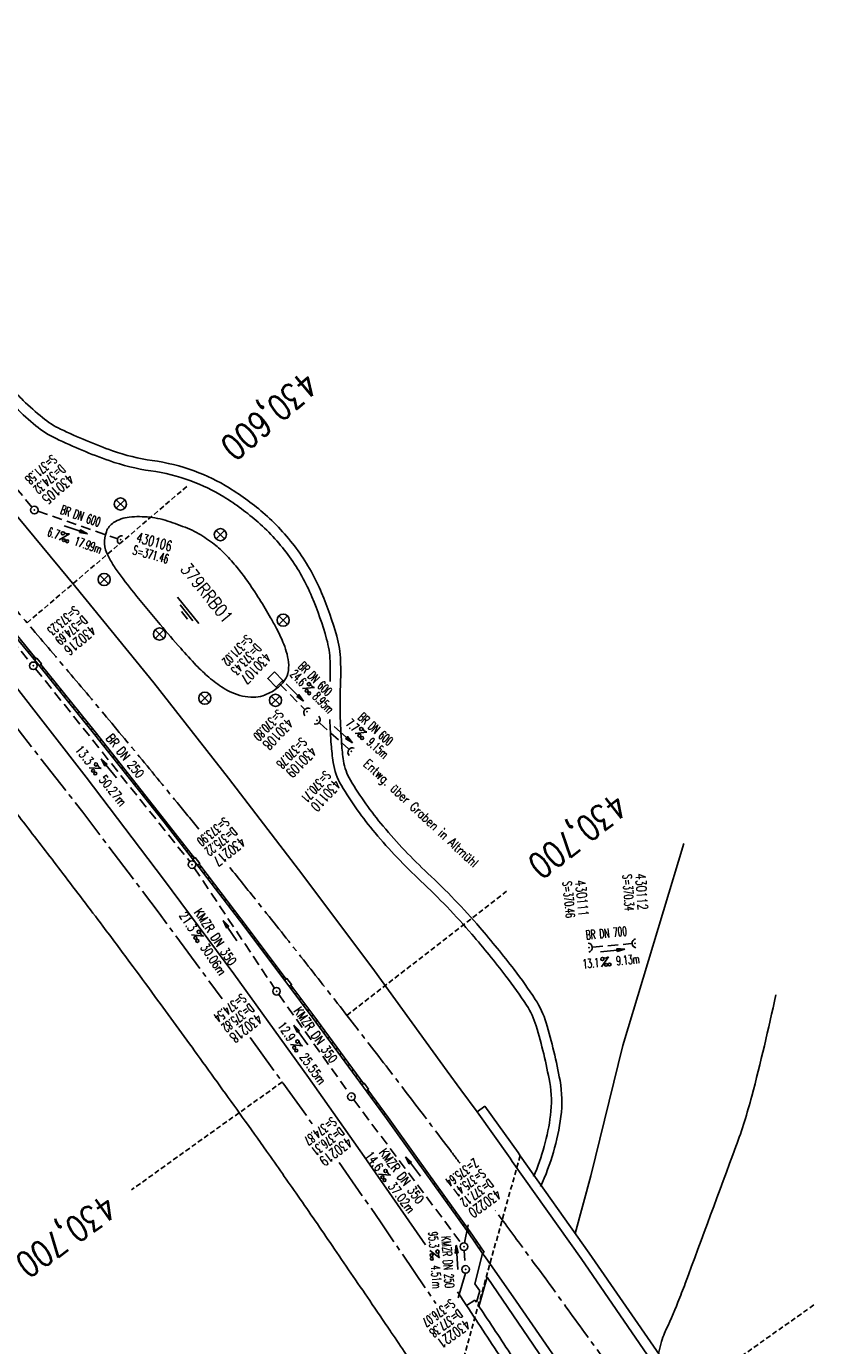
# Model space of a CAD drawing. Extents: x 454519 to 459636, y 422856 to 428936.
# Tile 80 of 82: x 454851 to 455010, y 428463 to 428724. Entities that reach past the tile are written whole.
import ezdxf
from ezdxf.enums import TextEntityAlignment as Align

# ---------------------------------------------------------------- set-up
doc = ezdxf.new("R2010")
doc.units = 0
doc.header["$LTSCALE"] = 2
doc.header["$MEASUREMENT"] = 0
for name, pattern in [('ACHSE', [5.5, 4, -0.5, 0.5, -0.5]), ('AUSGEZOGEN', [0]), ('GESTRICH-X2', [1.5, 1, -0.5]), ('GESTRICHELT', [0.75, 0.5, -0.25])]:
    doc.linetypes.add(name, pattern=pattern)
doc.layers.get('0').update_dxf_attribs({"linetype": 'CONTINUOUS'})
for name, color, linetype in [('ACHSETOP', 1, 'ACHSE'), ('BAUWOTOP', 1, 'AUSGEZOGEN'), ('BAUWUTOP', 1, 'GESTRICHELT'), ('BOESCHG', 8, 'AUSGEZOGEN'), ('FBR', 8, 'CONTINUOUS'), ('HEKTOM', 1, 'GESTRICHELT'), ('KANAL', 7, 'GESTRICH-X2'), ('PFEIL', 7, 'CONTINUOUS'), ('RINNE', 8, 'CONTINUOUS'), ('RRB', 4, 'AUSGEZOGEN'), ('SCHACHTNR', 6, 'CONTINUOUS'), ('SCHRIFT', 7, 'AUSGEZOGEN'), ('SCHSYMBOL', 7, 'CONTINUOUS'), ('TEXTO', 4, 'CONTINUOUS'), ('TEXTU', 4, 'CONTINUOUS'), ('WEG', 8, 'AUSGEZOGEN')]:
    doc.layers.add(name, color=color, linetype=linetype)
doc.styles.add('ROMANS', font='romans.shx', dxfattribs={"width": 0.8})

# ---------------------------------------------------------------- blocks, each defined once
blk = doc.blocks.new('GST')
at = {"color": 0}
blk.add_circle((0, 0), 0.75, dxfattribs=at)
blk.add_point((0, 0), dxfattribs=at)
blk = doc.blocks.new('10')
blk.add_blockref('GST', (0, 0))
blk = doc.blocks.new('40')
at = {"color": 0}
blk.add_arc((0.02, 0.31), 0.91, 192.5363, 347.4637, dxfattribs=at)
blk.add_point((0, 0), dxfattribs=at)
blk = doc.blocks.new('PROM')
blk.add_line((1.57, 1.82), (0.02, 0.02))
for centre, radius in [((0.32, 1.51), 0.317), ((0.94, 0.29), 0.283), ((1.64, 0.29), 0.283)]:
    blk.add_circle(centre, radius)
blk.add_arc((0.99, 2.68), 1.03, 239.1414, 303.3549)
blk = doc.blocks.new('PFEIL2')
at = {"color": 0}
for p, q in [((0.88, 0), (-2.4, -0.01)), ((0.88, -0.27), (0.88, 0.28)), ((0.88, 0.28), (2.43, 0.01)), ((0.91, 0.27), (0.88, 0.26)), ((0.97, 0.26), (0.88, 0.25)), ((1.02, 0.25), (0.88, 0.23)), ((1.07, 0.24), (0.88, 0.21)), ((1.13, 0.23), (0.88, 0.19)), ((1.18, 0.22), (0.88, 0.17)), ((1.24, 0.21), (0.88, 0.15)), ((1.29, 0.21), (0.88, 0.14)), ((1.34, 0.2), (0.88, 0.12)), ((1.4, 0.19), (0.88, 0.1)), ((1.45, 0.18), (0.88, 0.08)), ((1.51, 0.17), (0.88, 0.06)), ((1.56, 0.16), (0.88, 0.04)), ((1.61, 0.15), (0.88, 0.02)), ((1.67, 0.14), (0.88, 0.01)), ((1.72, 0.13), (0.88, -0.01)), ((1.78, 0.12), (0.88, -0.03)), ((1.83, 0.11), (0.88, -0.05)), ((1.88, 0.1), (0.88, -0.07)), ((1.94, 0.09), (0.88, -0.09)), ((2.05, 0.08), (0.88, -0.12)), ((1.99, 0.08), (0.88, -0.11)), ((2.1, 0.07), (0.88, -0.14)), ((2.15, 0.06), (0.88, -0.16)), ((2.21, 0.05), (0.88, -0.18)), ((2.26, 0.04), (0.88, -0.2)), ((2.32, 0.03), (0.88, -0.22)), ((2.37, 0.02), (0.88, -0.23)), ((2.42, 0.01), (0.88, -0.25)), ((2.43, 0.01), (0.88, -0.27))]:
    blk.add_line(p, q, dxfattribs=at)
blk = doc.blocks.new('SCHA-R')
for p, q in [((-1.06, 1.06), (1.06, -1.06)), ((-1.06, -1.06), (1.06, 1.06))]:
    blk.add_line(p, q)
blk.add_circle((0, 0), 1.5)
blk.add_point((0, 0))
blk = doc.blocks.new('WASSER2')
at = {"layer": 'TEXTU'}
for p, q in [((-3.34, 0.01), (3.36, 0.01)), ((-1.9, -0.54), (2.16, -0.54)), ((-0.7, -1.16), (1.24, -1.16))]:
    blk.add_line(p, q, dxfattribs=at)

msp = doc.modelspace()

# ---------------------------------------------------------------- hatches: boundary and pattern name
at = {"layer": 'RINNE'}
h = msp.add_hatch(dxfattribs=at)
h.set_pattern_fill('_USER', color=256, angle=45, pattern_type=0)
h.set_pattern_definition([(350.7784, (454921.1041, 428508.918), (0.160253, 0.987076), [])])
edge = h.paths.add_edge_path()
edge.add_line((454922.06, 428508.29), (454927.9, 428500.2))
edge.add_line((454927.9, 428500.2), (454938.26, 428485.72))
edge.add_line((454921.73, 428508.05), (454927.57, 428499.96))
edge.add_line((454927.57, 428499.96), (454937.94, 428485.49))
edge.add_line((454938.27, 428485.71), (454941.07, 428481.67))
edge.add_line((454937.94, 428485.49), (454940.74, 428481.44))
edge.add_line((454940.74, 428481.44), (454941.07, 428481.67))

# ---------------------------------------------------------------- linework, layer by layer
at = {"layer": 'ACHSETOP', "flags": 128}
for points in [[(454884.68, 428565.24, 0.000766), (454880.4, 428570.49, 0.00142), (454872.47, 428580.13, 0.001428), (454864.47, 428589.74, 0.001428), (454856.42, 428599.3, 0.001418), (454848.33, 428608.8, 0.001413), (454840.16, 428618.29, 0.001414), (454831.92, 428627.73, 0.001421), (454823.68, 428637.09, 0.001427), (454815.38, 428646.4, 0.00142), (454806.99, 428655.7, 0.001418), (454798.55, 428664.95, 0.001423), (454790.08, 428674.12, 0.001422), (454781.56, 428683.25, 0.001419), (454772.97, 428692.35, 0.001418), (454764.34, 428701.39, 0.00142), (454755.66, 428710.38, 0.001423), (454746.92, 428719.32, 0.001423), (454738.14, 428728.21, 0.001419), (454729.31, 428737.05, 0.001417), (454720.42, 428745.85, 0.001418), (454711.48, 428754.59, 0.00142), (454702.5, 428763.28, 0.001424), (454693.46, 428771.92, 0.001423), (454684.38, 428780.5, 0.00142), (454675.26, 428789.03, 0.001418), (454666.07, 428797.52, 0.00142), (454656.82, 428805.97, 0.001426), (454647.56, 428814.33, 0.001421), (454638.27, 428822.63, 0.001413), (454628.87, 428830.93, 0.001414), (454619.42, 428839.17, 0.001422), (454609.99, 428847.32, 0.001428), (454600.5, 428855.41, 0.001422), (454590.92, 428863.49, 0.001418), (454581.31, 428871.5, 0.00142), (454571.67, 428879.44, 0.000008), (454571.62, 428879.48, 0.001501)], [(454936.28, 428499.23, 0.000345), (454934.45, 428501.67, 0.001419), (454926.89, 428511.63, 0.00142), (454919.29, 428521.55, 0.001426), (454911.62, 428531.43, 0.001428), (454903.9, 428541.25, 0.001419), (454896.14, 428551.02, 0.000972), (454890.76, 428557.73, 0.001415)], [(457915.72, 424851.29, -0.000006), (457913.58, 424853.81, -0.000044), (457913.3, 424854.14), (457897.16, 424873.22, 0.000004), (457889.08, 424882.77, -0.000008), (457881.01, 424892.31, -0.000002), (457872.61, 424902.22, -0.000003), (457864.86, 424911.39), (457848.71, 424930.47, 0.000027), (457843.58, 424936.54, -0.000013), (457838.45, 424942.6, -0.000828), (457837.34, 424943.91, -0.000193), (457832.58, 424949.58, -0.002836), (457826.36, 424957.07, -0.00181), (457816.73, 424968.91, -0.002663), (457809.62, 424977.8, -0.002228), (457801.22, 424988.52, -0.002227), (457793.59, 424998.45, -0.002235), (457786.07, 425008.4, -0.002237), (457778.64, 425018.43, -0.002229), (457771.27, 425028.55, -0.002228), (457764.01, 425038.74, -0.002231), (457756.84, 425048.97, -0.002238), (457749.71, 425059.34, -0.00227), (457742.78, 425069.63, -0.002201), (457734.87, 425081.59, -0.002958), (457729.08, 425090.55, -0.001376), (457721.3, 425102.82, -0.002197), (457716.48, 425110.54, -0.000018), (457715.87, 425111.53, 0.000102), (457715.76, 425111.71, 0.000005), (457709.19, 425122.34, -0.000006), (457702.61, 425132.97), (457689.46, 425154.23), (457676.31, 425175.49), (457663.16, 425196.75, -0.000006), (457656.58, 425207.38, 0.000006), (457650.01, 425218.01), (457636.86, 425239.28), (457623.71, 425260.54, -0.000006), (457617.13, 425271.17, 0.000006), (457610.56, 425281.8), (457597.41, 425303.06), (457584.25, 425324.32, -0.000017), (457577.68, 425334.95, 0.000017), (457571.1, 425345.59, 0.000011), (457564.53, 425356.22, -0.000007), (457557.95, 425366.85, -0.000002), (457550.82, 425378.37, -0.000002), (457544.8, 425388.11, -0.000012), (457538.23, 425398.74, 0.000002), (457531.65, 425409.37, 0.000013), (457522.15, 425424.73, 0.000036), (457518.82, 425430.11, 0.000002), (457518.5, 425430.63, 0.001494), (457513.17, 425439.19, 0.001009), (457505.21, 425451.81, 0.002111), (457499.48, 425460.77, 0.001564), (457491.66, 425472.81, 0.001564), (457484.79, 425483.24, 0.001559), (457477.84, 425493.65, 0.001562), (457470.82, 425504.02, 0.001568), (457463.77, 425514.31, 0.001567), (457456.64, 425524.56, 0.001562), (457449.44, 425534.8, 0.001556), (457442.17, 425544.98, 0.001559), (457434.85, 425555.1, 0.001564), (457427.46, 425565.18, 0.001563), (457420.01, 425575.22, 0.001565), (457412.5, 425585.2, 0.001564), (457404.92, 425595.15, 0.001562), (457397.28, 425605.05, 0.001562), (457389.58, 425614.89, 0.001563), (457381.81, 425624.71, 0.001568), (457374, 425634.44, 0.001561), (457366.14, 425644.12, 0.001554), (457358.17, 425653.79, 0.001558), (457350.15, 425663.42, 0.001564), (457342.11, 425672.95, 0.001572), (457334, 425682.43, 0.001566), (457325.8, 425691.9, 0.00156), (457317.56, 425701.31, 0.001562), (457309.26, 425710.65, 0.00156), (457300.91, 425719.93, 0.001558), (457292.49, 425729.18, 0.001564), (457284, 425738.39, 0.001569), (457275.49, 425747.51, 0.001564), (457266.01, 425757.53, 0.001926), (457258.25, 425765.62, 0.001186), (457247.56, 425776.64, 0.001887), (457240.8, 425783.52, 0.000041), (457237.45, 425786.9, 0.000316), (457237.01, 425787.34, 0.000002), (457228.45, 425795.96, 0.000003), (457223.19, 425801.26), (457205.57, 425819), (457187.95, 425836.74), (457170.34, 425854.48), (457152.72, 425872.22), (457135.11, 425889.96), (457117.49, 425907.69), (457099.87, 425925.43), (457082.26, 425943.17), (457064.64, 425960.91, 0.000014), (457055.83, 425969.78, -0.000014), (457047.03, 425978.65), (457029.41, 425996.39), (457011.79, 426014.13), (456994.18, 426031.87), (456976.56, 426049.61), (456958.95, 426067.35), (456941.33, 426085.09), (456923.71, 426102.82), (456906.1, 426120.56, 0.000014), (456897.29, 426129.43, -0.000014), (456888.48, 426138.3), (456870.86, 426156.04), (456853.25, 426173.78), (456835.63, 426191.52), (456818.02, 426209.26), (456800.4, 426227), (456782.78, 426244.74), (456765.17, 426262.47), (456747.55, 426280.21), (456729.93, 426297.95), (456712.32, 426315.69), (456694.7, 426333.43), (456677.09, 426351.17), (456659.47, 426368.91), (456641.85, 426386.65), (456624.24, 426404.39), (456606.62, 426422.13), (456589.01, 426439.87, 0.000014), (456580.2, 426448.74, -0.000014), (456571.39, 426457.6), (456553.77, 426475.34), (456536.16, 426493.08), (456518.54, 426510.82), (456500.93, 426528.56), (456483.31, 426546.3), (456465.69, 426564.04), (456448.08, 426581.78), (456430.46, 426599.52, 0.000014), (456421.65, 426608.39, -0.000014), (456412.84, 426617.26), (456395.23, 426634.99), (456383.63, 426646.67, 0.000725), (456382.56, 426647.75, 0.000156), (456377.6, 426652.72, 0.002626), (456370.69, 426659.55, 0.001668), (456359.73, 426670.21, 0.002498), (456351.52, 426678.06, 0.002083), (456341.58, 426687.4, 0.002085), (456332.39, 426695.88, 0.002089), (456323.15, 426704.28, 0.002082), (456313.84, 426712.59, 0.002074), (456304.43, 426720.86, 0.002079), (456294.95, 426729.04, 0.002087), (456285.44, 426737.12, 0.002093), (456275.86, 426745.12, 0.002088), (456266.18, 426753.06, 0.002077), (456256.46, 426760.91, 0.002077), (456246.66, 426768.68, 0.002082), (456236.8, 426776.37, 0.002086), (456226.89, 426783.97, 0.002088), (456215.98, 426792.19, 0.002513), (456206.86, 426798.93, 0.001652), (456194.46, 426807.93, 0.002613), (456186.58, 426813.55, 0.000131), (456181.19, 426817.36, 0.000661), (456180.12, 426818.11, 0.000001), (456173.12, 426823.01, -0.000002), (456166.12, 426827.92), (456145.65, 426842.27), (456125.17, 426856.61), (456104.7, 426870.96), (456084.23, 426885.31, 0.000012), (456075.03, 426891.75, -0.000012), (456065.83, 426898.2, -0.00044), (456065.72, 426898.27, -0.000024), (456063.76, 426899.66, -0.003713), (456055.72, 426905.4, -0.002427), (456043.53, 426914.34, -0.004512), (456034.85, 426920.89, -0.003471), (456023.71, 426929.59, -0.003476), (456013.96, 426937.42, -0.003478), (456004.33, 426945.38, -0.003472), (455994.81, 426953.46, -0.003468), (455985.39, 426961.7, -0.003467), (455976.09, 426970.06, -0.003474), (455966.91, 426978.53, -0.003474), (455957.86, 426987.14, -0.003467), (455948.91, 426995.88, -0.00347), (455940.09, 427004.74, -0.003474), (455931.4, 427013.72, -0.003479), (455922.83, 427022.81, -0.003475), (455914.39, 427032.04, -0.003471), (455906.07, 427041.38, -0.003476), (455897.89, 427050.82, -0.00347), (455889.85, 427060.38, -0.003463), (455881.92, 427070.06, -0.00347), (455874.13, 427079.85, -0.003479), (455866.5, 427089.73, -0.003479), (455859, 427099.71, -0.003469), (455851.62, 427109.82, -0.003465), (455844.39, 427120.03, -0.003473), (455837.31, 427130.32, -0.003478), (455830.37, 427140.71, -0.003474), (455823.57, 427151.21, -0.00347), (455816.92, 427161.79, -0.003471), (455810.42, 427172.47, -0.003472), (455804.07, 427183.23, -0.003473), (455797.87, 427194.08, -0.003473), (455791.42, 427205.75, -0.003967), (455785.92, 427216.04, -0.002976), (455778.94, 427229.57, -0.004632), (455774.58, 427238.32, -0.000579), (455770.49, 427246.77, -0.001724), (455769.13, 427249.62, -0.000007), (455765.12, 427258.07, -0.000021), (455763.79, 427260.87), (455753.08, 427283.46), (455742.37, 427306.05), (455731.66, 427328.64, -0.000016), (455726.85, 427338.77, 0.000012), (455722.05, 427348.89, 0.000505), (455721.99, 427349.02, 0.000029), (455720.94, 427351.23, 0.005761), (455716.62, 427360.03, 0.003719), (455709.66, 427373.54, 0.006688), (455704.46, 427383.16, 0.005204), (455697.47, 427395.36, 0.00521), (455691.03, 427406.07, 0.005208), (455684.38, 427416.66, 0.005212), (455677.5, 427427.1, 0.005215), (455670.41, 427437.39, 0.005208), (455663.11, 427447.52, 0.005201), (455655.59, 427457.52, 0.005205), (455647.54, 427467.76, 0.005666), (455639.94, 427477.01, 0.004763), (455630.21, 427488.37, 0.007089), (455623.49, 427495.84, 0.001658), (455615.56, 427504.36, 0.003572), (455611.84, 427508.28, 0.000012), (455608, 427512.26, -0.000027), (455606.32, 427514), (455588.97, 427532), (455571.61, 427550), (455554.26, 427567.99), (455536.91, 427585.99, 0.000014), (455528.23, 427594.99, -0.000014), (455519.55, 427603.99), (455502.2, 427621.98), (455484.85, 427639.98, 0.000002), (455479.31, 427645.72, -0.000001), (455473.77, 427651.47, -0.001156), (455472.6, 427652.69, -0.000265), (455467.53, 427658.01, -0.003963), (455460.87, 427665.1, -0.002525), (455450.56, 427676.37, -0.003728), (455442.98, 427684.88, -0.00312), (455434.07, 427695.16, -0.003121), (455425.99, 427704.71, -0.003125), (455418.05, 427714.35, -0.003131), (455410.22, 427724.09, -0.003129), (455402.51, 427733.93, -0.003124), (455394.93, 427743.86, -0.003122), (455387.47, 427753.9, -0.003123), (455380.13, 427764.03, -0.003127), (455372.93, 427774.24, -0.003128), (455365.85, 427784.53, -0.003125), (455358.9, 427794.93, -0.003121), (455351.83, 427805.8, -0.003366), (455345.4, 427815.97, -0.002883), (455337.58, 427828.68, -0.004268), (455332.42, 427837.34, -0.001081), (455326.42, 427847.67, -0.002226), (455323.54, 427852.71, -0.000009), (455321.01, 427857.17, 0.000021), (455319.97, 427859.01), (455307.64, 427880.76, -0.000002), (455301.48, 427891.64, 0.000005), (455295.32, 427902.52, 0.000005), (455289.16, 427913.39, -0.000006), (455283, 427924.27, -0.000002), (455276.84, 427935.15, -0.000002), (455270.68, 427946.02, -0.000003), (455264.52, 427956.9, 0.000003), (455258.36, 427967.77, 0.000002), (455252.2, 427978.65, 0.000002), (455246.03, 427989.53, 0.000006), (455239.87, 428000.4, -0.000005), (455233.71, 428011.28, -0.000005), (455227.55, 428022.16, 0.000005), (455221.39, 428033.03, 0.000005), (455215.23, 428043.91, -0.000005), (455209.07, 428054.78, -0.000005), (455202.91, 428065.66, 0.000005), (455196.75, 428076.54, 0.000005), (455190.59, 428087.41, -0.000006), (455184.42, 428098.29, -0.000002), (455178.26, 428109.17, -0.000002), (455172.1, 428120.04, -0.000003), (455165.94, 428130.92, 0.000003), (455159.78, 428141.79, 0.000002), (455153.62, 428152.67, 0.000002), (455147.46, 428163.55, 0.000006), (455141.3, 428174.42, -0.000005), (455135.14, 428185.3, -0.000005), (455128.98, 428196.18, 0.000005), (455122.82, 428207.05, 0.000005), (455116.66, 428217.93, -0.000009), (455110.49, 428228.8), (455098.17, 428250.56), (455091.75, 428261.89, 0.000684), (455090.33, 428264.4, 0.000218), (455085.82, 428272.29, 0.001881), (455080.96, 428280.74, 0.001202), (455073.26, 428293.91, 0.001632), (455067.33, 428303.92, 0.001421), (455060.45, 428315.38, 0.001428), (455053.96, 428326.06, 0.001428), (455047.4, 428336.7, 0.00142), (455040.79, 428347.29, 0.001417), (455034.11, 428357.87, 0.001416), (455027.36, 428368.42, 0.00142), (455020.58, 428378.89, 0.001425), (455013.72, 428389.34, 0.001425), (455006.81, 428399.76, 0.001418), (454999.84, 428410.12, 0.001415), (454992.8, 428420.47, 0.001417), (454985.7, 428430.77, 0.00142), (454978.56, 428441.01, 0.001426), (454971.36, 428451.22, 0.001423), (454964.09, 428461.4, 0.00142), (454956.76, 428471.54, 0.001422), (454949.38, 428481.62, 0.001169), (454943.26, 428489.9, 0.001416)]]:
    msp.add_lwpolyline(points, format="xyb", dxfattribs=at)
for points in [[(454812.03, 428630.49), (454814.89, 428627.1), (454830.76, 428607.79), (454845.59, 428589.27), (454846.38, 428588.27), (454861.75, 428568.55), (454876.85, 428548.62), (454889.31, 428531.73)], [(454894.85, 428524.09), (454906.26, 428508.19), (454907.15, 428506.9)], [(454912.41, 428499.37), (454920.56, 428487.68), (454931.52, 428471.52)]]:
    msp.add_lwpolyline(points, dxfattribs=at)
at = {"layer": 'BAUWOTOP'}
for p, q in [((454941.21, 428510.55), (454939.65, 428509.43)), ((454939.23, 428475.43), (454940.74, 428481.44)), ((454940.74, 428481.44), (454941.23, 428480.76)), ((454941.68, 428476.72), (454940.03, 428470.98)), ((454941.68, 428476.72), (454979.57, 428421.21)), ((454940.17, 428474.07), (454939.23, 428475.43)), ((454939.51, 428471.78), (454940.17, 428474.07)), ((454937.54, 428471.16), (454939.2, 428472.22)), ((454939.2, 428472.22), (454939.51, 428471.78))]:
    msp.add_line(p, q, dxfattribs=at)
at = {"layer": 'BAUWOTOP', "flags": 128}
for points in [[(454941.21, 428510.55), (454947.75, 428501.38), (454948.2, 428500.73), (454961.77, 428481.5), (454975.68, 428461.38), (454988.33, 428442.62), (454988.78, 428441.97), (454994.55, 428433.38)], [(454939.65, 428509.43), (454946.17, 428500.26), (454946.62, 428499.62), (454960.19, 428480.4), (454974.08, 428460.29), (454986.73, 428441.54), (454987.18, 428440.89), (454992.95, 428432.29)], [(454981.91, 428421.27), (454981.42, 428422.02), (454974.19, 428432.82), (454961.02, 428452.27), (454947.37, 428472.03), (454941.23, 428480.76)]]:
    msp.add_lwpolyline(points, dxfattribs=at)
msp.add_lwpolyline([(454937.54, 428471.16, -0.000812), (454944.92, 428459.98, -0.001614), (454948.6, 428454.34, -0.000018), (454959.51, 428437.52, -0.001295), (454959.66, 428437.28, -0.00149), (454959.81, 428437.05, -0.000024), (454969.1, 428422.35, -0.002137), (454972.21, 428417.39, -0.001075), (454978.32, 428407.49)], format="xyb", dxfattribs=at)
at = {"layer": 'BAUWOTOP'}
msp.add_lwpolyline([(454940.03, 428470.98, -0.002885), (454946.58, 428461.08, -0.001614), (454950.28, 428455.43, -0.000018), (454961.18, 428438.6, -0.001295), (454961.34, 428438.36, -0.00149), (454961.5, 428438.11, -0.000024), (454970.79, 428423.42, -0.002137), (454973.91, 428418.44, -0.000592), (454977.28, 428413, -0.001075)], format="xyb", dxfattribs=at)
at = {"layer": 'BAUWUTOP', "flags": 128}
msp.add_lwpolyline([(454948.17, 428500.78), (454933.04, 428446.6)], dxfattribs=at)
at = {"layer": 'BOESCHG'}
msp.add_lwpolyline([(454959.06, 428485.34), (454962.1, 428496.79), (454968.45, 428522.53), (454980.49, 428562.38)], dxfattribs=at)
msp.add_lwpolyline([(454998.66, 428532.48, -0.012142), (454993.92, 428512.47, -0.024071), (454990.8, 428502.57, -0.000955), (454980.78, 428475.51, -0.006953), (454979.34, 428471.82, -0.011433), (454976.7, 428465.69, 0.042747), (454976.09, 428464.01), (454975.47, 428461.68)], format="xyb", dxfattribs=at)
at = {"layer": 'FBR'}
msp.add_line((454936.45, 428513.74), (454939.65, 428509.43), dxfattribs=at)
at = {"layer": 'FBR', "flags": 128}
for points in [[(455080.79, 428224.24, -0.000002), (455088.31, 428209.77, -0.001209)], [(455090.57, 428205.37, -0.000003), (455100.94, 428185.17, -0.000002), (455106.02, 428175.27, 0.000075)]]:
    msp.add_lwpolyline(points, format="xyb", dxfattribs=at)
at = {"layer": 'FBR'}
msp.add_lwpolyline([(454936.45, 428513.74), (454933.76, 428517.45), (454919.38, 428537.24), (454905.22, 428556.15), (454890.57, 428575.31), (454875.78, 428594.12), (454860.41, 428613), (454845.48, 428630.99), (454830.96, 428648.2), (454814.21, 428667.46), (454798.4, 428685.27), (454782.22, 428703.13), (454766.04, 428720.53), (454749.27, 428738.1), (454732.84, 428754.94), (454715.62, 428772.2), (454698.83, 428788.63), (454681.07, 428805.58)], dxfattribs=at)
at = {"layer": 'FBR', "flags": 128}
for points in [[(454823.51, 428624.07), (454832.12, 428613.69), (454847.74, 428594.39), (454862.41, 428575.5), (454877.73, 428555.38), (454891.59, 428536.63), (454906.35, 428516.18), (454917.33, 428500.6), (454929.44, 428483.14)], [(454833.83, 428621.07), (454848.2, 428603.54), (454852.78, 428597.93), (454863.88, 428584.18), (454877.82, 428566.58), (454884.75, 428557.66), (454892.69, 428547.25), (454902.28, 428534.53), (454907.08, 428528.09), (454917.22, 428514.27), (454921.73, 428508.05)], [(454935.76, 428473.86), (454937.54, 428471.16)]]:
    msp.add_lwpolyline(points, dxfattribs=at)
at = {"layer": 'FBR'}
msp.add_lwpolyline([(454843.95, 428574.45, -0.001242), (454850.92, 428565.46, -0.001244), (454857.84, 428556.45, -0.001539), (454865.73, 428546.06, -0.002247), (454871.08, 428538.9, -0.001613), (454876.01, 428532.2, -0.000943), (454884.38, 428520.7, -0.001005), (454893.27, 428508.37, -0.00185), (454898.05, 428501.66, -0.002105), (454904.3, 428492.75, -0.001929), (454911.04, 428482.97, -0.000353), (454918.44, 428472.12, -0.000638), (454922.53, 428466.1, -0.000169), (454922.71, 428465.84, -0.00001), (454925.65, 428461.49, -0.002215)], format="xyb", dxfattribs=at)
at = {"layer": 'HEKTOM'}
for p, q in [((454850.75, 428605.97), (454882.59, 428633.15)), ((454913.94, 428528.44), (454945.5, 428553)), ((454973.53, 428448.16), (455006.19, 428471.25))]:
    msp.add_line(p, q, dxfattribs=at)
at = {"layer": 'HEKTOM', "flags": 128}
msp.add_lwpolyline([(454901.19, 428515.31), (454878.95, 428499.42), (454871.39, 428493.98)], dxfattribs=at)
at = {"layer": 'KANAL'}
for p, q in [((454835.22, 428648.88), (454851.72, 428628.81)), ((454822.81, 428632.72), (454851.5, 428598.06)), ((454852.91, 428628), (454868.5, 428622.62)), ((454852.44, 428596.91), (454882.91, 428558.81)), ((454900.62, 428593.94), (454905.56, 428588.94)), ((454908.56, 428586.19), (454914.25, 428581.09)), ((454883.78, 428557.59), (454899.62, 428533.84)), ((454962.53, 428541.91), (454970.12, 428542.62)), ((454900.47, 428532.59), (454914.41, 428513)), ((454915.28, 428511.78), (454936.59, 428483.37)), ((454937.09, 428482.03), (454937.34, 428479.03))]:
    msp.add_line(p, q, dxfattribs=at)
at = {"layer": 'RINNE'}
for p, q in [((454850.85, 428600.29), (454851.42, 428600.24)), ((454851.75, 428599.2), (454852.31, 428599.14)), ((454853.53, 428597.01), (454854.08, 428596.96)), ((454854.41, 428595.92), (454854.97, 428595.86)), ((454855.29, 428594.83), (454855.85, 428594.77)), ((454856.17, 428593.73), (454856.73, 428593.68)), ((454857.05, 428592.64), (454857.61, 428592.59)), ((454857.93, 428591.55), (454858.49, 428591.49)), ((454858.81, 428590.46), (454859.37, 428590.4)), ((454859.7, 428589.37), (454860.25, 428589.31)), ((454860.58, 428588.27), (454861.14, 428588.22)), ((454861.46, 428587.18), (454862.02, 428587.13)), ((454862.34, 428586.09), (454862.9, 428586.03)), ((454863.22, 428585), (454863.78, 428584.94)), ((454864.1, 428583.9), (454864.65, 428583.85)), ((454864.96, 428582.81), (454865.51, 428582.76)), ((454865.82, 428581.72), (454866.38, 428581.67)), ((454866.69, 428580.63), (454867.24, 428580.58)), ((454867.55, 428579.54), (454868.11, 428579.49)), ((454868.42, 428578.45), (454868.97, 428578.4)), ((454869.28, 428577.36), (454869.83, 428577.31)), ((454870.14, 428576.27), (454870.7, 428576.22)), ((454871.01, 428575.18), (454871.56, 428575.13)), ((454871.87, 428574.09), (454872.42, 428574.04)), ((454872.73, 428573), (454873.29, 428572.95)), ((454873.6, 428571.91), (454874.15, 428571.85)), ((454874.46, 428570.82), (454875.02, 428570.76)), ((454875.33, 428569.73), (454875.88, 428569.67)), ((454876.19, 428568.64), (454876.74, 428568.58)), ((454877.05, 428567.55), (454877.61, 428567.49)), ((454877.91, 428566.46), (454878.46, 428566.4)), ((454878.76, 428565.37), (454879.31, 428565.31)), ((454879.61, 428564.28), (454880.16, 428564.23)), ((454880.45, 428563.19), (454881, 428563.14)), ((454881.3, 428562.1), (454881.85, 428562.05)), ((454882.14, 428561.01), (454882.69, 428560.96)), ((454882.99, 428559.92), (454883.54, 428559.87)), ((454884.68, 428557.75), (454885.23, 428557.69)), ((454885.51, 428556.66), (454886.06, 428556.61)), ((454886.34, 428555.57), (454886.89, 428555.52)), ((454887.17, 428554.49), (454887.72, 428554.43)), ((454888, 428553.4), (454888.54, 428553.35)), ((454888.83, 428552.31), (454889.37, 428552.26)), ((454889.66, 428551.23), (454890.2, 428551.17)), ((454890.49, 428550.14), (454891.03, 428550.08)), ((454891.32, 428549.05), (454891.86, 428549)), ((454892.14, 428547.96), (454892.69, 428547.91)), ((454892.97, 428546.88), (454893.51, 428546.82)), ((454893.79, 428545.79), (454894.33, 428545.74)), ((454894.61, 428544.71), (454895.15, 428544.65)), ((454895.43, 428543.62), (454895.97, 428543.57)), ((454896.24, 428542.53), (454896.78, 428542.48)), ((454897.06, 428541.45), (454897.6, 428541.39)), ((454897.88, 428540.36), (454898.42, 428540.31)), ((454898.7, 428539.28), (454899.24, 428539.22)), ((454899.52, 428538.19), (454900.06, 428538.14)), ((454900.34, 428537.1), (454900.88, 428537.05)), ((454901.15, 428536.02), (454901.7, 428535.96)), ((454902.79, 428533.85), (454903.32, 428533.79)), ((454903.6, 428532.76), (454904.13, 428532.71)), ((454904.41, 428531.68), (454904.95, 428531.62)), ((454905.22, 428530.59), (454905.76, 428530.54)), ((454906.03, 428529.51), (454906.57, 428529.45)), ((454906.84, 428528.42), (454907.38, 428528.37)), ((454907.64, 428527.34), (454908.17, 428527.28)), ((454908.43, 428526.25), (454908.97, 428526.2)), ((454909.23, 428525.17), (454909.76, 428525.12)), ((454910.02, 428524.08), (454910.56, 428524.03)), ((454910.82, 428523), (454911.35, 428522.95)), ((454911.61, 428521.92), (454912.15, 428521.86)), ((454912.4, 428520.83), (454912.94, 428520.78)), ((454913.2, 428519.75), (454913.73, 428519.7)), ((454913.99, 428518.67), (454914.53, 428518.61)), ((454914.79, 428517.58), (454915.32, 428517.53)), ((454915.58, 428516.5), (454916.12, 428516.45)), ((454916.38, 428515.42), (454916.91, 428515.36)), ((454917.96, 428513.25), (454918.49, 428513.2)), ((454918.75, 428512.17), (454919.28, 428512.11)), ((454919.53, 428511.08), (454920.06, 428511.03)), ((454920.32, 428510), (454920.85, 428509.95)), ((454921.1, 428508.92), (454921.64, 428508.87))]:
    msp.add_line(p, q, dxfattribs=at)
at = {"layer": 'RINNE', "flags": 128}
for points in [[(454833.83, 428621.07), (454848.2, 428603.54), (454852.78, 428597.93), (454863.88, 428584.18), (454877.82, 428566.58), (454884.75, 428557.66), (454892.69, 428547.25), (454902.28, 428534.53), (454907.08, 428528.09), (454917.22, 428514.27), (454921.73, 428508.05)], [(454921.73, 428508.05), (454927.57, 428499.96), (454937.94, 428485.49)], [(454922.06, 428508.29), (454927.9, 428500.2), (454938.26, 428485.72)], [(454937.94, 428485.49), (454940.74, 428481.44)], [(454938.27, 428485.71), (454941.07, 428481.67)], [(454940.74, 428481.44), (454941.07, 428481.67)]]:
    msp.add_lwpolyline(points, dxfattribs=at)
at = {"layer": 'RINNE'}
for points in [[(454834.14, 428621.32), (454848.51, 428603.79), (454852.51, 428598.9)], [(454853.46, 428597.73), (454864.19, 428584.43), (454878.13, 428566.83), (454883.82, 428559.51)], [(454884.74, 428558.33), (454885.07, 428557.91), (454893.01, 428547.49), (454901.96, 428535.62)], [(454902.86, 428534.42), (454907.4, 428528.33), (454917.19, 428514.99)], [(454918.08, 428513.77), (454922.06, 428508.29)]]:
    msp.add_lwpolyline(points, dxfattribs=at)
at = {"layer": 'RRB'}
msp.add_lwpolyline([(454900.06, 428593.01, 0.029993), (454900.76, 428593.6, 0.028665), (454901.41, 428594.31, 0.109917), (454902.26, 428595.99, 0.093537), (454902.4, 428598.19, 0.035995), (454901.97, 428600.33, 0.039969), (454901.3, 428602.19, 0.010311), (454900.04, 428604.83, 0.012257), (454898.87, 428606.99, 0.012418), (454896.67, 428610.65, 0.011676), (454894.15, 428614.42, 0.019364), (454892.25, 428616.9, 0.017478), (454889.96, 428619.48, 0.037745), (454887.73, 428621.49, 0.030691), (454884.67, 428623.58, 0.035436), (454882.93, 428624.45, 0.016527), (454879.03, 428625.92, 0.05359), (454875, 428626.83, 0.054453), (454870.94, 428626.85, 0.11692), (454867.85, 428625.78, 0.16797), (454866.42, 428623.97, 0.099327), (454866.08, 428621.55, 0.106203), (454866.7, 428619.35, 0.01288), (454867.85, 428617.27, 0.025245), (454868.52, 428616.26, 0.0102), (454871.82, 428611.98, 0.006689), (454877.06, 428605.62, 0.005473), (454881.11, 428600.94, 0.007443), (454884.18, 428597.58, 0.029369), (454886.68, 428595.22, 0.028623), (454889.5, 428593.12, 0.046713), (454891.22, 428592.19, 0.041726), (454893.3, 428591.52, 0.061509), (454895.51, 428591.28, 0.075115), (454897.31, 428591.58, 0.040932), (454898.77, 428592.19, 0.04251)], format="xyb", close=True, dxfattribs=at)
at = {"layer": 'SCHACHTNR'}
for p, q in [((454937.16, 428483.52), (454937.9, 428487.07)), ((454937.34, 428477.52), (454935.94, 428472.66))]:
    msp.add_line(p, q, dxfattribs=at)
at = {"layer": 'SCHSYMBOL'}
for points in [[(454852.2, 428598.64), (454852.65, 428599.01), (454853.6, 428597.85), (454853.15, 428597.48)], [(454899.64, 428596.3), (454898.3, 428594.98), (454899.95, 428593.29), (454901.31, 428594.6), (454899.64, 428596.3)], [(454883.5, 428559.27), (454883.96, 428559.62), (454884.88, 428558.44), (454884.42, 428558.08)], [(454901.64, 428535.38), (454902.1, 428535.73), (454903, 428534.53), (454902.54, 428534.18)], [(454916.87, 428514.75), (454917.34, 428515.09), (454918.22, 428513.88), (454917.75, 428513.54)]]:
    msp.add_lwpolyline(points, dxfattribs=at)
at = {"layer": 'WEG', "flags": 128}
for points in [[(454910.63, 428594.42, 0.016547), (454910.62, 428598.39, 0.059775), (454909.93, 428602.78, 0.030057), (454907.03, 428611.11, 0.057411), (454902.62, 428618.99, 0.05605), (454896.4, 428625.84, 0.042727), (454889.6, 428630.87, 0.049832), (454883.08, 428634.03, 0.053796), (454875.21, 428636, -0.051332), (454866.96, 428638.01, -0.025569), (454856.48, 428642.36, -0.061471), (454852.49, 428644.9, -0.020521), (454848.56, 428648.42, -0.030194), (454846.15, 428651.07, -0.000607), (454838.82, 428660.2, -0.000322), (454825.03, 428677.43, -0.000141), (454820.98, 428682.51, 0.000053), (454810.16, 428696.07, 0.013836), (454800.5, 428707.5, 0.008599), (454784.14, 428725.18, -0.000577), (454779.1, 428730.43, -0.003142), (454778.18, 428731.41, -0.001084), (454759.8, 428751.19, 0.001653), (454747.73, 428764.15, 0.005591), (454719.39, 428793.73, 0.008949), (454701.15, 428811.68, 0.004493), (454682.3, 428829.26, 0.00392), (454660.35, 428849.05, 0.0001), (454647.34, 428860.6, -0.000067), (454627.77, 428877.96, -0.000236), (454617.38, 428887.19, -0.000301), (454609.27, 428894.41, -0.062389), (454605.67, 428898.52, -0.026707), (454604.1, 428901.14, -0.064256)], [(454800.98, 428802.27), (454790.46, 428732.71, -0.001109), (454789.19, 428727.92, 0.069239), (454789.5, 428724.83, 0.069239), (454790.64, 428721.93, 0.033714), (454802.04, 428708.87, -0.013836), (454811.77, 428697.35, -0.000053), (454822.6, 428683.79, 0.000141), (454826.65, 428678.72, 0.000322), (454840.43, 428661.49, 0.000607), (454847.76, 428652.37, 0.030194), (454850.01, 428649.9, 0.020521), (454853.8, 428646.5, 0.061471), (454857.37, 428644.23, 0.025569), (454867.65, 428639.96, 0.051332), (454875.49, 428638.04, -0.053796), (454883.79, 428635.97, -0.049831), (454890.69, 428632.63, -0.042727), (454897.77, 428627.39, -0.056046), (454904.29, 428620.2, -0.057414), (454908.93, 428611.91, -0.030057), (454911.92, 428603.35, -0.059775), (454912.68, 428598.47, -0.020234), (454912.66, 428593.44, 0.017431), (454912.61, 428587.95, 0.011775), (454912.9, 428582.1, 0.019654), (454913.27, 428578.71, 0.096759), (454914.63, 428574.92, 0.040266), (454921.09, 428565.82, 0.030685), (454929.94, 428556.49, -0.027601), (454940.2, 428545.81, -0.013317), (454946.98, 428537.48, -0.020055), (454951.16, 428531.59, -0.071386), (454953.29, 428526.99, -0.027662), (454956.04, 428515.56, -0.078018), (454956.22, 428508.48, -0.076344), (454952.2, 428494.66, 0.076344)], [(454950.83, 428496.64, 0.069572), (454954.17, 428508.75, 0.078018), (454954.01, 428515.18, 0.027662), (454951.31, 428526.39, 0.071386), (454949.43, 428530.46, 0.020055), (454945.35, 428536.22, 0.013317), (454938.64, 428544.46, 0.027601), (454928.53, 428554.98, -0.030685), (454919.5, 428564.5, -0.040266), (454912.86, 428573.86, -0.096759), (454911.23, 428578.4, -0.019654), (454910.83, 428581.95, -0.009758), (454910.57, 428586.88, -0.017431)]]:
    msp.add_lwpolyline(points, format="xyb", dxfattribs=at)

# ---------------------------------------------------------------- block references
at = {"layer": 'PFEIL'}
for p, rotation in [((454860.38, 428624.36), 340.9911), ((454903.64, 428592.23), 314.6062), ((454913.21, 428583.89), 318.0063), ((454866.89, 428577.23), 128.6335), ((454890.87, 428545.16), 123.6885), ((454966.44, 428541.26), 5.489399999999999), ((454904.85, 428524.55), 125.3776), ((454927, 428498.6), 126.8953), ((454935.69, 428480.64), 94.2955)]:
    msp.add_blockref('PFEIL2', p, dxfattribs=dict(at, rotation=rotation))
at = {"layer": 'RRB', "rotation": 308.9016399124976}
msp.add_blockref('WASSER2', (454882.59, 428608.42), dxfattribs=at)
at = {"layer": 'SCHSYMBOL', "xscale": 0.8, "yscale": 0.8, "zscale": 0.8}
for p in [(454869.19, 428629.44), (454888.94, 428623.39), (454865.98, 428614.53), (454901.36, 428606.52), (454876.9, 428603.76), (454885.86, 428591.08), (454899.83, 428590.67)]:
    msp.add_blockref('SCHA-R', p, dxfattribs=at)
at = {"layer": 'SCHSYMBOL'}
for name, p, rotation in [('10', (454852.2, 428628.24), 310.9006), ('40', (454869.21, 428622.38), 251.5913978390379), ('GST', (454851.98, 428597.49), 310.2979000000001), ('40', (454906.08, 428588.42), 234.1010767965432), ('40', (454908, 428586.7), 59.67734052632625), ('40', (454914.8, 428580.58), 237.8330723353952), ('GST', (454883.36, 428558.22), 308.9858), ('40', (454961.8, 428541.82), 93.37157562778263), ('40', (454970.88, 428542.69), 271.9789542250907), ('GST', (454900.03, 428533.21), 308.2035), ('GST', (454914.83, 428512.38), 307.5361), ('10', (454937.05, 428482.77), 306.5679), ('10', (454937.39, 428478.27), 306.468)]:
    msp.add_blockref(name, p, dxfattribs=dict(at, rotation=rotation))
at = {"layer": 'TEXTU'}
for p, rotation in [((454857.04, 428622.34), 340.9911), ((454905.13, 428593.03), 314.6061999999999), ((454915.52, 428584.11), 318.0063), ((454862.98, 428577.31), 308.6335000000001), ((454883.24, 428544.36), 303.6885), ((454964.23, 428538.04), 5.489399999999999), ((454902.75, 428522.67), 305.3776), ((454920.16, 428497.07), 306.8953), ((454930.31, 428482.01), 274.2955)]:
    msp.add_blockref('PROM', p, dxfattribs=dict(at, rotation=rotation))

# ---------------------------------------------------------------- texts
at = {"layer": 'HEKTOM', "style": 'ROMANS', "width": 0.8}
for s, rotation, p in [('430,600', 220.4864, (454905.52, 428656)), ('430,700', 217.8821, (454966.86, 428572.74)), ('430,700', 215.5385, (454866.17, 428493.39))]:
    msp.add_text(s, height=5, rotation=rotation, dxfattribs=at).set_placement(p)
at = {"layer": 'RRB', "style": 'ROMANS', "width": 0.8}
msp.add_text('379RRB01', height=2.5, rotation=309, dxfattribs=at).set_placement((454880.9, 428616.53))
at = {"layer": 'SCHACHTNR', "style": 'ROMANS'}
for s, height, rotation, width, p in [('S=371.58', 1.8, 220.9006, 0.6, (454855.67, 428639.29)), ('D=374.32', 1.8, 220.9006, 0.6, (454857.32, 428637.39)), ('430105', 2, 220.9006, 0.7, (454858.95, 428635.51)), ('430106', 2, 344.7324, 0.7, (454872.14, 428621.98)), ('S=371.46', 1.8, 344.7324, 0.6, (454871.48, 428619.56)), ('S=373.23', 1.8, 220.298, 0.6, (454860.09, 428609.43)), ('D=374.69', 1.8, 220.298, 0.6, (454861.71, 428607.52)), ('430216', 2, 220.298, 0.7, (454863.34, 428605.61)), ('S=371.02', 1.8, 226.6076, 0.6, (454894.08, 428603.76)), ('D=373.43', 1.8, 226.6076, 0.6, (454895.9, 428602.04)), ('430107', 2, 226.6076, 0.7, (454897.72, 428600.32)), ('S=370.80', 1.8, 226.7356, 0.6, (454900.26, 428589.02)), ('430108', 2, 226.7356, 0.7, (454902.09, 428587.31)), ('S=370.78', 1.8, 226.2843, 0.6, (454904.89, 428583.48)), ('430109', 2, 226.2843, 0.7, (454906.71, 428581.75)), ('S=370.71', 1.8, 228.0414, 0.6, (454909.59, 428576.89)), ('430110', 2, 228.0414, 0.7, (454911.44, 428575.23)), ('S=373.90', 1.8, 218.9857, 0.6, (454889.76, 428567.7)), ('D=375.22', 1.8, 218.9857, 0.6, (454891.32, 428565.76)), ('430217', 2, 218.9857, 0.7, (454892.91, 428563.82)), ('S=370.46', 1.8, 275.5506, 0.6, (454956.53, 428554.82)), ('430111', 2, 275.5506, 0.7, (454959.04, 428555.06)), ('S=370.34', 1.8, 273.656, 0.6, (454968.42, 428556.22)), ('430112', 2, 273.656, 0.7, (454970.94, 428556.39)), ('S=374.54', 1.8, 218.2035, 0.6, (454893.15, 428532.86)), ('D=375.82', 1.8, 218.2035, 0.6, (454894.72, 428530.89)), ('430218', 2, 218.2035, 0.7, (454896.25, 428528.92)), ('S=374.87', 1.8, 217.5361, 0.6, (454911, 428508.48)), ('D=376.31', 1.8, 217.5361, 0.6, (454912.53, 428506.51)), ('430219', 2, 217.5361, 0.7, (454914.03, 428504.51)), ('Z=375.64', 1.8, 216.5679, 0.6, (454939.04, 428500.25)), ('S=375.41', 1.8, 216.5679, 0.6, (454940.51, 428498.25)), ('D=377.12', 1.8, 216.5679, 0.6, (454942.01, 428496.25)), ('430220', 2, 216.5679, 0.7, (454943.51, 428494.25)), ('S=376.07', 1.8, 216.468, 0.6, (454934.45, 428472.55)), ('D=377.38', 1.8, 216.468, 0.6, (454935.92, 428470.52)), ('430221', 2, 216.468, 0.7, (454937.42, 428468.52))]:
    msp.add_text(s, height=height, rotation=rotation, dxfattribs=dict(at, width=width)).set_placement(p)
at = {"layer": 'SCHRIFT', "style": 'ROMANS', "width": 0.8}
msp.add_text('Entwg. über Graben in Altmühl', height=1.8, rotation=316.9902, dxfattribs=at).set_placement((454917.06, 428577.93))
at = {"layer": 'TEXTO', "style": 'ROMANS'}
for s, rotation, width, p in [('BR DN 600', 340.9911, 0.6, (454861.03, 428626.25)), ('BR DN 600', 314.6062, 0.6, (454907.03, 428594.31)), ('BR DN 600', 318.0063, 0.6, (454919.02, 428584.33)), ('BR DN 250', 308.6335, 0.75, (454869.41, 428579.14)), ('KMZR DN 350', 303.6885, 0.75, (454887.21, 428543.45)), ('BR DN 700', 5.4894, 0.6, (454965.27, 428543.8)), ('KMZR DN 350', 305.3776, 0.75, (454907.04, 428524.08)), ('KMZR DN 350', 306.8953, 0.75, (454924.03, 428496.18)), ('KMZR DN 250', 274.2955, 0.6, (454932.97, 428479.67))]:
    msp.add_text(s, height=1.8, rotation=rotation, dxfattribs=dict(at, width=width)).set_placement(p, align=Align.CENTER)
at = {"layer": 'TEXTU', "style": 'ROMANS'}
for s, rotation, width, p in [('6.7', 340.9911, 0.6, (454854.59, 428623.19)), ('17.99m', 340.9911, 0.6, (454859.88, 428621.38)), ('24.6', 314.6062, 0.6, (454902.55, 428595.64)), ('8.95m', 314.6062, 0.6, (454907.01, 428591.23)), ('7.7', 318.0063, 0.6, (454913.59, 428585.84)), ('13.3', 308.6335, 0.75, (454860.12, 428580.88)), ('9.15m', 318.0063, 0.6, (454917.74, 428582.12)), ('50.27m', 308.6335, 0.75, (454864.84, 428574.97)), ('21.3', 303.6885, 0.75, (454880.69, 428548.16)), ('30.06m', 303.6885, 0.75, (454884.91, 428541.88)), ('13.1', 5.4894, 0.6, (454960.59, 428537.69)), ('9.13m', 5.4894, 0.6, (454967.22, 428538.31)), ('12.9', 305.3776, 0.75, (454900.09, 428526.4)), ('25.55m', 305.3776, 0.75, (454904.5, 428520.22)), ('14.6', 306.8953, 0.75, (454917.41, 428500.75)), ('37.02m', 306.8953, 0.75, (454921.95, 428494.68)), ('95.3', 274.2955, 0.6, (454930.04, 428485.67)), ('4.51m', 274.2955, 0.6, (454930.54, 428479.02))]:
    msp.add_text(s, height=1.8, rotation=rotation, dxfattribs=dict(at, width=width)).set_placement(p)

doc.saveas('drawing.dxf')
